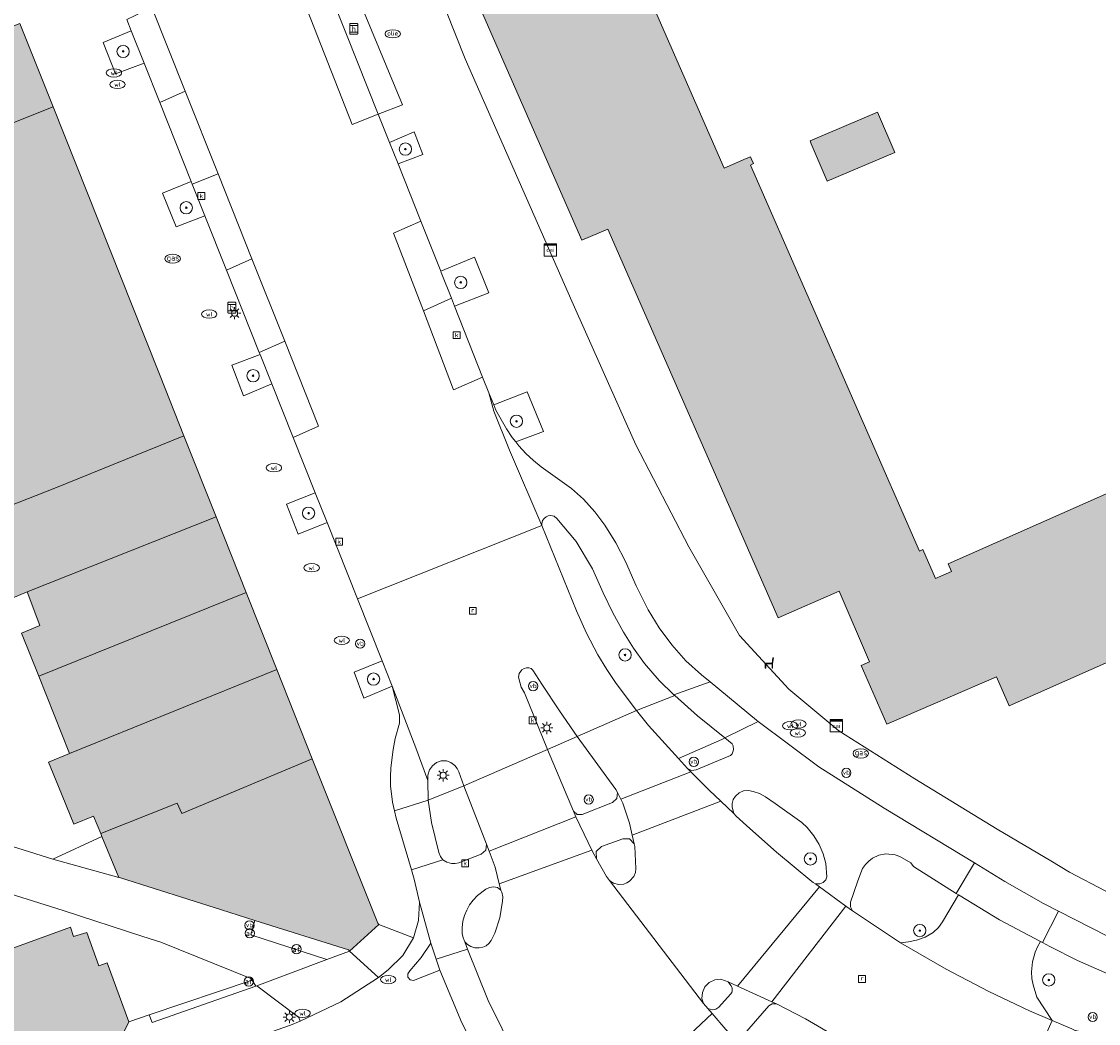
# Model space of a CAD drawing. Header units: metres. Extents: x 196496 to 197479, y 355139 to 356324.
# Tile 82 of 144: x 196858 to 196928, y 355763 to 355828. Entities that reach past the tile are written whole.
import ezdxf
from ezdxf.enums import TextEntityAlignment as Align

# ---------------------------------------------------------------- set-up
doc = ezdxf.new("R2010")
doc.units = ezdxf.units.M
doc.layers.get('0').update_dxf_attribs({"color": 252, "lineweight": 18})
for name, color, linetype, lineweight in [('B-WE-GR-BEPLANTING_CULTUUR_HEESTERS-GV', 252, 'Continuous', 18), ('B-WE-GR-BOOM-S', 252, 'Continuous', 18), ('B-WE-IE-MEUBILAIR_WEGMEUBILAIR-GV', 252, 'Continuous', 18), ('B-WE-IE-MEUBILAIR_WEGMEUBILAIR-S', 252, 'Continuous', 18), ('B-WE-IE-TERREINAFSCHEIDING_KUNSTMATIG_HEKWERK-G', 252, 'IE-TERREINAFSCHEIDING-KUNSTMATIG', 18), ('B-WE-KL-BRANDSTOF_PUT-S', 252, 'Continuous', 18), ('B-WE-KL-DATA-S', 252, 'Continuous', 18), ('B-WE-KL-ET_LS_OV_LICHTMAST-S', 252, 'Continuous', 18), ('B-WE-KL-GAS_PUT-S', 252, 'Continuous', 18), ('B-WE-KL-WATER-S', 252, 'Continuous', 18), ('B-WE-OG-BEBOUWING-GV', 252, 'Continuous', 18), ('B-WE-OG-TERREIN_CULTUURSCHEIDING-GV', 252, 'Continuous', 18), ('B-WE-OG-TERREIN_ERF-GV', 252, 'Continuous', 18), ('B-WE-RI-GWA_KOLK-S', 252, 'Continuous', 18), ('B-WE-RI-GWA_RIOOLPUT-S', 252, 'Continuous', 18), ('B-WE-VH-ONVERHARD-GV', 252, 'Continuous', 18), ('B-WE-VH-VERHARDING_ASFALT-GV', 252, 'Continuous', 18), ('B-WE-VH-VERHARDING_BETONSTRAATSTEEN-GV', 252, 'Continuous', 18), ('B-WE-VH-VERHARDING_HALFVERHARDING-GV', 252, 'Continuous', 18), ('B-WE-VH-VERHARDING_OPEN-GV', 252, 'Continuous', 18), ('B-WE-VH-VERHARDING_STRAATBAKSTEEN-GV', 252, 'Continuous', 18), ('B-WE-VH-VERHARDING_TEGEL-GV', 252, 'Continuous', 18), ('B-WE-VW-AFSLUITPAAL-S', 252, 'Continuous', 18), ('B-WE-VW-HALTEPAAL-S', 252, 'Continuous', 18)]:
    doc.layers.add(name, color=color, linetype=linetype, lineweight=lineweight)
doc.layers.add('X-XX-AL-PRESENTATIE_GEBOUW3-V', color=7, linetype='Continuous', lineweight=18, true_color=0xf0f0f0)
doc.styles.add('NLCS-ISO', font='NLCS-ISO.ttf')
doc.linetypes.add('IE-TERREINAFSCHEIDING-KUNSTMATIG', pattern='A,4,[82,NLCS.SHX,S=0.75,R=90,X=0,Y=0],4,-2', length=10)

# ---------------------------------------------------------------- blocks, each defined once
blk = doc.blocks.new('SKL-DATA_SIGNAAL_CAIKAST-SO')
at = {"color": 0, "linetype": 'ByBlock', "lineweight": 18}
for points in [[(-2, 2), (2, 2), (2, 1.68), (-2, 1.68)], [(-2, 1.52), (2, 1.52), (2, -2), (-2, -2)]]:
    blk.add_lwpolyline(points, close=True, dxfattribs=at)
at = {"color": 0, "linetype": 'ByBlock', "lineweight": 18, "style": 'NLCS-ISO'}
blk.add_text('cai', height=1.5, dxfattribs=at).set_placement((0, 0), align=Align.MIDDLE_CENTER)
blk = doc.blocks.new('SIE-WEG_PAAL_VERKEERSBORD-SO')
at = {"color": 0, "linetype": 'ByBlock', "lineweight": 18}
blk.add_circle((0, 0), 1.5, dxfattribs=at)
at = {"color": 0, "linetype": 'ByBlock', "lineweight": 18, "style": 'NLCS-ISO'}
blk.add_text('vb', height=1.5, dxfattribs=at).set_placement((0, 0.13), align=Align.MIDDLE_CENTER)
blk = doc.blocks.new('SKL-ET_OV_LICHTMAST-SO')
at = {"color": 0, "linetype": 'ByBlock', "lineweight": 18}
for points in [[(-1.25, 0), (-2, 0)], [(-1.41, 1.41), (-0.88, 0.88)], [(0, 2), (0, 1.25)], [(0.88, 0.88), (1.41, 1.41)], [(2, 0), (1.25, 0)], [(-1.41, -1.41), (-0.88, -0.88)], [(0, -1.25), (0, -2)], [(0.88, -0.88), (1.41, -1.41)]]:
    blk.add_lwpolyline(points, dxfattribs=at)
blk.add_circle((0, 0), 1, dxfattribs=at)
blk = doc.blocks.new('SVW-HALTEPAAL-SO')
for p, q in [((-1.29, 1.06), (1.29, 1.06)), ((-1.29, -1.06), (1.29, -1.06))]:
    blk.add_line(p, q)
blk.add_lwpolyline([(-1.09, -1.76), (1.09, -1.76, 0.414214), (1.29, -1.56), (1.29, 1.56, 0.414214), (1.09, 1.76), (-1.09, 1.76, 0.414214), (-1.29, 1.56), (-1.29, -1.56, 0.414214)], format="xyb", close=True)
at = {"lineweight": 18, "style": 'NLCS-ISO'}
blk.add_text('h', height=1.8, dxfattribs=at).set_placement((0.02, 0.01), align=Align.MIDDLE_CENTER)
blk = doc.blocks.new('SVW-AFSLUITPAAL-SO')
at = {"lineweight": 18}
blk.add_circle((0, 0), 1.5, dxfattribs=at)
at = {"lineweight": 18, "style": 'NLCS-ISO'}
blk.add_text('af', height=1.8, dxfattribs=at).set_placement((0, 0), align=Align.MIDDLE_CENTER)
blk = doc.blocks.new('SKL-WATER_WATERLEIDINGPUT-SO')
at = {"color": 0, "linetype": 'ByBlock', "lineweight": 18}
blk.add_ellipse((0, 0), major_axis=(2.5, 0), ratio=0.54, dxfattribs=at)
at = {"color": 0, "linetype": 'ByBlock', "lineweight": 18, "style": 'NLCS-ISO'}
blk.add_text('wl', height=1.5, dxfattribs=at).set_placement((0, 0), align=Align.MIDDLE_CENTER)
blk = doc.blocks.new('SKL-BENZINEPUT_OLIEPUT-SO')
at = {"color": 0, "linetype": 'ByBlock', "lineweight": 18}
blk.add_ellipse((0, 0), major_axis=(2.5, 0), ratio=0.54, dxfattribs=at)
at = {"color": 0, "linetype": 'ByBlock', "lineweight": 18, "style": 'NLCS-ISO'}
blk.add_text('olie', height=1.5, dxfattribs=at).set_placement((0, 0.16), align=Align.MIDDLE_CENTER)
blk = doc.blocks.new('SRI-PUT_INSPECTIEPUT_RIOOLPUT-SO')
at = {"color": 0, "linetype": 'ByBlock', "lineweight": 18}
blk.add_lwpolyline([(-1.12, -1.12), (1.12, -1.12), (1.12, 1.12), (-1.12, 1.12)], close=True, dxfattribs=at)
at = {"color": 0, "linetype": 'ByBlock', "lineweight": 18, "style": 'NLCS-ISO'}
blk.add_text('r', height=1.5, dxfattribs=at).set_placement((0, 0.28), align=Align.MIDDLE_CENTER)
blk = doc.blocks.new('SRI-KOLK-SO')
at = {"color": 0, "linetype": 'ByBlock', "lineweight": 18}
blk.add_lwpolyline([(-1.125, -1.125), (1.125, -1.125), (1.125, 1.125), (-1.125, 1.125)], close=True, dxfattribs=at)
at = {"color": 0, "linetype": 'ByBlock', "lineweight": 18, "style": 'NLCS-ISO'}
blk.add_text('k', height=1.5, dxfattribs=at).set_placement((0, 0), align=Align.MIDDLE_CENTER)
blk = doc.blocks.new('SKL-GAS_PUT-SO')
at = {"color": 0, "linetype": 'ByBlock', "lineweight": 18}
blk.add_ellipse((0, 0), major_axis=(2.5, 0), ratio=0.601255, dxfattribs=at)
at = {"color": 0, "linetype": 'ByBlock', "lineweight": 18, "style": 'NLCS-ISO'}
blk.add_text('gas', height=1.8, dxfattribs=at).set_placement((0.12, 0.3), align=Align.MIDDLE_CENTER)
blk = doc.blocks.new('SIE-WEG_ZITBANK-SO')
at = {"color": 0, "linetype": 'ByBlock', "lineweight": 18}
blk.add_lwpolyline([(-0.91, -1.63), (-0.91, -0.2), (1.09, -0.2), (1.09, -1.63), (1.29, -1.63), (1.29, -0.21), (1.54, 1.78), (1.33, 1.78), (1.11, 0), (-1.11, 0), (-1.11, -1.63)], close=True, dxfattribs=at)
blk = doc.blocks.new('SGR-BOOM_01-SO')
at = {"linetype": 'ByBlock', "lineweight": 18}
h = blk.add_hatch(color=0, dxfattribs=at)
h.dxf.hatch_style = 1
edge = h.paths.add_edge_path()
edge.add_arc((0, 0), 0.25, 0, 360)
at = {"color": 0, "linetype": 'ByBlock', "lineweight": 18}
for radius in [2, 0.25]:
    blk.add_circle((0, 0), radius, dxfattribs=at)

msp = doc.modelspace()

# ---------------------------------------------------------------- hatches: boundary and pattern name
at = {"layer": 'X-XX-AL-PRESENTATIE_GEBOUW3-V'}
for points in [[(196896.051, 355837.149), (196895.756, 355837.822), (196886.123, 355834.019), (196886.253, 355833.69), (196886.354, 355833.491), (196894.868, 355814.039), (196896.55, 355814.769), (196907.624, 355789.503), (196911.591, 355791.246), (196913.548, 355786.64), (196913.009, 355786.414), (196914.673, 355782.594), (196921.813, 355785.667), (196922.637, 355783.792), (196942.026, 355792.38), (196938.07, 355801.355), (196937.977, 355801.566), (196918.657, 355793.023), (196918.878, 355792.516), (196917.85, 355792.062), (196917.029, 355793.941), (196916.807, 355793.843), (196905.822, 355818.93), (196906.021, 355819.019), (196905.872, 355819.361), (196905.823, 355819.473), (196905.545, 355819.35), (196904.126, 355818.722)], [(196858.378, 355828.129), (196844.842, 355822.76), (196847.059, 355817.274), (196851.838, 355819.244), (196860.529, 355822.716)], [(196909.773, 355820.313), (196910.22, 355819.256), (196910.802, 355817.879), (196915.191, 355819.735), (196914.082, 355822.358), (196909.693, 355820.502)], [(196871.123, 355796.058), (196869.026, 355801.335), (196860.636, 355797.931), (196855.372, 355795.879), (196851.456, 355794.31), (196852.573, 355791.438), (196852.601, 355791.449), (196854.448, 355792.168), (196855.359, 355789.805), (196855.381, 355789.747), (196858.847, 355791.2)], [(196859.596, 355785.713), (196873.074, 355791.148), (196871.123, 355796.058), (196858.847, 355791.2), (196859.66, 355789.015), (196858.486, 355788.515)], [(196861.601, 355780.678), (196875.065, 355786.138), (196873.074, 355791.148), (196859.596, 355785.713)], [(196877.366, 355780.349), (196875.065, 355786.138), (196861.601, 355780.678), (196860.22, 355780.13), (196860.871, 355778.539), (196861.883, 355776.089), (196863.162, 355776.615), (196863.62, 355775.495), (196868.58, 355777.457), (196868.883, 355776.779)], [(196873.642, 355769.832), (196879.721, 355767.92), (196879.791, 355767.849), (196881.683, 355769.581), (196881.615, 355769.655), (196877.366, 355780.349), (196868.883, 355776.779), (196868.58, 355777.457), (196863.62, 355775.495), (196863.702, 355775.295), (196864.796, 355772.619), (196864.908, 355772.615), (196871.46, 355770.518)], [(196856.183, 355759.255), (196865.072, 355762.496), (196865.442, 355763.249), (196864.051, 355767.081), (196863.502, 355766.891), (196862.727, 355769.062), (196861.858, 355768.788), (196861.652, 355769.391), (196856.707, 355767.599), (196856.277, 355768.784), (196855.375, 355768.457), (196854.339, 355771.315), (196852.158, 355770.525), (196852.889, 355768.506), (196852.857, 355768.494)]]:
    msp.add_hatch(color=256, dxfattribs=at).paths.add_polyline_path(points)
h = msp.add_hatch(color=256, dxfattribs=at)
h.paths.add_polyline_path([(196866.422, 355807.887), (196860.529, 355822.716), (196851.838, 355819.244), (196847.059, 355817.274), (196845.652, 355816.694), (196835.65, 355812.702), (196831.016, 355810.848), (196831.07, 355810.711), (196835.321, 355800.002), (196846.931, 355804.536), (196849.923, 355796.874), (196854.309, 355798.589), (196855.372, 355795.879), (196860.636, 355797.931), (196869.026, 355801.335), (196867.474, 355805.239)])
h.paths.add_polyline_path([(196857.271, 355806.17), (196854.376, 355805.041), (196852.397, 355810.112), (196855.292, 355811.242)], flags=16)

# ---------------------------------------------------------------- linework, layer by layer
at = {"layer": 'B-WE-GR-BEPLANTING_CULTUUR_HEESTERS-GV', "flags": 128}
for points in [[(196866.436, 355825.557), (196865.6, 355827.656), (196863.771, 355826.903), (196864.586, 355824.854)], [(196870.392, 355815.618), (196869.565, 355817.695), (196869.499, 355817.86), (196867.641, 355817.091), (196868.512, 355814.903)], [(196873.978, 355806.607), (196872.145, 355805.919), (196872.886, 355803.932), (196874.737, 355804.701)], [(196878.319, 355795.703), (196877.554, 355797.624), (196875.682, 355796.882), (196876.44, 355794.944)], [(196900.856, 355784.5), (196899.899, 355785.433), (196898.948, 355786.531), (196898.228, 355787.53), (196897.579, 355788.576), (196896.881, 355789.834), (196896.259, 355791.131), (196895.567, 355792.698), (196894.504, 355794.461), (196893.238, 355795.967), (196893.067, 355796.109), (196892.851, 355796.16), (196892.691, 355796.131), (196892.544, 355796.062), (196892.419, 355795.959), (196892.323, 355795.828), (196892.269, 355795.61), (196892.275, 355795.495), (196894.517, 355789.959), (196895.168, 355788.502), (196895.917, 355787.093), (196896.492, 355786.156), (196897.108, 355785.245), (196898.412, 355783.476), (196900.912, 355784.446)], [(196882.551, 355785.069), (196881.898, 355786.711), (196880.074, 355785.978), (196880.714, 355784.292)], [(196910.04, 355772.218), (196910.32, 355772.223), (196910.543, 355772.308), (196910.712, 355772.477), (196910.788, 355772.682), (196910.708, 355773.53), (196910.538, 355774.163), (196910.288, 355774.769), (196909.934, 355775.344), (196909.507, 355775.867), (196909.162, 355776.198), (196907.42, 355777.435), (196906.809, 355777.868), (196906.42, 355778.082), (196905.999, 355778.22), (196905.691, 355778.281), (196905.377, 355778.264), (196905.088, 355778.131), (196904.851, 355777.917), (196904.702, 355777.699), (196904.632, 355777.444), (196904.641, 355777.199), (196904.735, 355776.797), (196904.891, 355776.615), (196905.787, 355775.813), (196907.513, 355774.269), (196909.806, 355772.361), (196909.888, 355772.302)], [(196915.576, 355768.392), (196916.095, 355768.439), (196916.603, 355768.554), (196917.173, 355768.756), (196917.699, 355769.054), (196918.034, 355769.369), (196918.301, 355769.744), (196919.341, 355771.499), (196919.186, 355771.598), (196916.407, 355773.333), (196916.238, 355773.574), (196915.523, 355773.999), (196915.228, 355774.095), (196914.613, 355774.158), (196914.159, 355774.085), (196913.744, 355773.887), (196913.501, 355773.695), (196913.286, 355773.471), (196913.109, 355773.215), (196912.982, 355772.931), (196912.779, 355772.338), (196912.329, 355771.027), (196912.31, 355770.724), (196912.45, 355770.455)]]:
    msp.add_lwpolyline(points, close=True, dxfattribs=at)
msp.add_lwpolyline([(196930.069, 355765.905), (196927.057, 355767.242), (196925.27, 355768.149), (196924.792, 355768.397), (196924.655, 355768.467), (196924.46, 355768.132), (196924.305, 355767.767), (196924.136, 355767.139), (196924.075, 355766.492), (196924.103, 355766.072), (196924.176, 355765.657), (196924.422, 355764.853), (196925.42, 355763.335), (196926.693, 355762.79), (196926.911, 355762.686), (196927.671, 355762.523), (196928.131, 355762.477), (196928.594, 355762.491)], dxfattribs=at)
at = {"layer": 'B-WE-IE-MEUBILAIR_WEGMEUBILAIR-GV', "flags": 128}
for points in [[(196865.6, 355827.656), (196863.771, 355826.903), (196864.586, 355824.854), (196866.436, 355825.557)], [(196882.381, 355820.399), (196882.935, 355819.006), (196884.543, 355819.609), (196883.982, 355821.081)], [(196869.565, 355817.695), (196869.499, 355817.86), (196867.641, 355817.091), (196868.512, 355814.903), (196870.392, 355815.618)], [(196885.705, 355812.039), (196885.74, 355811.951), (196886.404, 355810.271), (196886.606, 355809.761), (196888.835, 355810.621), (196887.891, 355812.935)], [(196874.737, 355804.701), (196873.978, 355806.607), (196872.145, 355805.919), (196872.886, 355803.932)], [(196889.151, 355803.341), (196889.293, 355802.989), (196889.971, 355801.796), (196890.352, 355801.224), (196890.575, 355800.943), (196892.382, 355801.623), (196891.329, 355804.192)], [(196877.554, 355797.624), (196875.682, 355796.882), (196876.44, 355794.944), (196878.319, 355795.703)], [(196881.898, 355786.711), (196880.074, 355785.978), (196880.714, 355784.292), (196882.551, 355785.069)]]:
    msp.add_lwpolyline(points, close=True, dxfattribs=at)
at = {"layer": 'B-WE-IE-TERREINAFSCHEIDING_KUNSTMATIG_HEKWERK-G', "ltscale": 0.2, "flags": 128}
msp.add_lwpolyline([(196925.325, 355773.704), (196926.549, 355772.975), (196928.865, 355771.759), (196933.424, 355769.677), (196936.576, 355768.499)], dxfattribs=at)
at = {"layer": 'B-WE-OG-BEBOUWING-GV', "flags": 128}
for points in [[(196937.977, 355801.566), (196918.657, 355793.023), (196918.878, 355792.516), (196917.85, 355792.062), (196917.029, 355793.941), (196916.807, 355793.843), (196905.822, 355818.93), (196906.021, 355819.019), (196905.872, 355819.361), (196905.823, 355819.473), (196905.545, 355819.35), (196904.126, 355818.722), (196896.051, 355837.149)], [(196886.354, 355833.491), (196894.868, 355814.039), (196896.55, 355814.769), (196907.624, 355789.503), (196911.591, 355791.246), (196913.548, 355786.64), (196913.009, 355786.414), (196914.673, 355782.594), (196921.813, 355785.667), (196922.637, 355783.792), (196942.026, 355792.38)]]:
    msp.add_lwpolyline(points, dxfattribs=at)
for points in [[(196858.378, 355828.129), (196844.842, 355822.76), (196847.059, 355817.274), (196851.838, 355819.244), (196860.529, 355822.716)], [(196866.422, 355807.887), (196860.529, 355822.716), (196851.838, 355819.244), (196847.059, 355817.274), (196845.652, 355816.694), (196835.65, 355812.702), (196831.016, 355810.848), (196831.07, 355810.711), (196835.321, 355800.002), (196846.931, 355804.536), (196849.923, 355796.874), (196854.309, 355798.589), (196855.372, 355795.879), (196860.636, 355797.931), (196869.026, 355801.335), (196867.474, 355805.239)], [(196909.773, 355820.313), (196910.22, 355819.256), (196910.802, 355817.879), (196915.191, 355819.735), (196914.082, 355822.358), (196909.693, 355820.502)], [(196871.123, 355796.058), (196869.026, 355801.335), (196860.636, 355797.931), (196855.372, 355795.879), (196851.456, 355794.31), (196852.573, 355791.438), (196852.601, 355791.449), (196854.448, 355792.168), (196855.359, 355789.805), (196855.381, 355789.747), (196858.847, 355791.2)], [(196859.596, 355785.713), (196873.074, 355791.148), (196871.123, 355796.058), (196858.847, 355791.2), (196859.66, 355789.015), (196858.486, 355788.515)], [(196861.601, 355780.678), (196875.065, 355786.138), (196873.074, 355791.148), (196859.596, 355785.713)], [(196877.366, 355780.349), (196875.065, 355786.138), (196861.601, 355780.678), (196860.22, 355780.13), (196860.871, 355778.539), (196861.883, 355776.089), (196863.162, 355776.615), (196863.62, 355775.495), (196868.58, 355777.457), (196868.883, 355776.779)], [(196873.642, 355769.832), (196879.721, 355767.92), (196879.791, 355767.849), (196881.683, 355769.581), (196881.615, 355769.655), (196877.366, 355780.349), (196868.883, 355776.779), (196868.58, 355777.457), (196863.62, 355775.495), (196863.702, 355775.295), (196864.796, 355772.619), (196864.908, 355772.615), (196871.46, 355770.518)], [(196856.183, 355759.255), (196865.072, 355762.496), (196865.442, 355763.249), (196864.051, 355767.081), (196863.502, 355766.891), (196862.727, 355769.062), (196861.858, 355768.788), (196861.652, 355769.391), (196856.707, 355767.599), (196856.277, 355768.784), (196855.375, 355768.457), (196854.339, 355771.315), (196852.158, 355770.525), (196852.889, 355768.506), (196852.857, 355768.494)]]:
    msp.add_lwpolyline(points, close=True, dxfattribs=at)
at = {"layer": 'B-WE-OG-TERREIN_CULTUURSCHEIDING-GV', "flags": 128}
msp.add_lwpolyline([(196911.587, 355762.173), (196909.402, 355763.453), (196907.515, 355764.409), (196907.243, 355764.428), (196907.009, 355764.287), (196905.289, 355762.297)], dxfattribs=at)
at = {"layer": 'B-WE-OG-TERREIN_ERF-GV', "flags": 128}
for points in [[(196896.051, 355837.149), (196904.126, 355818.722), (196905.545, 355819.35), (196905.823, 355819.473), (196905.872, 355819.361), (196906.021, 355819.019), (196905.822, 355818.93), (196916.807, 355793.843), (196917.029, 355793.941), (196917.85, 355792.062), (196918.878, 355792.516), (196918.657, 355793.023), (196937.977, 355801.566)], [(196942.026, 355792.38), (196922.637, 355783.792), (196921.813, 355785.667), (196914.673, 355782.594), (196913.009, 355786.414), (196913.548, 355786.64), (196911.591, 355791.246), (196907.624, 355789.503), (196896.55, 355814.769), (196894.868, 355814.039), (196886.354, 355833.491)], [(196886.027, 355829.004), (196887.301, 355825.835), (196894.213, 355810.088), (196898.378, 355800.742), (196901.815, 355794.121), (196905.103, 355788.352), (196908.321, 355784.865), (196911.564, 355782.152), (196916.497, 355779.039), (196921.852, 355775.771), (196925.325, 355773.704), (196926.549, 355772.975), (196928.865, 355771.759)], [(196851.75, 355776.574), (196860.52, 355773.822), (196863.702, 355775.295), (196863.62, 355775.495), (196863.162, 355776.615), (196861.883, 355776.089), (196860.871, 355778.539), (196860.22, 355780.13), (196861.601, 355780.678), (196859.596, 355785.713), (196858.486, 355788.515), (196859.66, 355789.015), (196858.847, 355791.2), (196855.381, 355789.747)], [(196856.707, 355767.599), (196861.652, 355769.391), (196861.858, 355768.788), (196862.727, 355769.062), (196863.502, 355766.891), (196864.051, 355767.081), (196865.442, 355763.249), (196866.775, 355763.708), (196873.45, 355765.963), (196873.38, 355766.074), (196867.537, 355768.422), (196866.364, 355768.788), (196861.188, 355770.475), (196854.145, 355772.685)]]:
    msp.add_lwpolyline(points, dxfattribs=at)
msp.add_lwpolyline([(196910.22, 355819.256), (196909.773, 355820.313), (196909.693, 355820.502), (196914.082, 355822.358), (196915.191, 355819.735), (196910.802, 355817.879)], close=True, dxfattribs=at)
at = {"layer": 'B-WE-VH-ONVERHARD-GV', "flags": 128}
for points in [[(196882.381, 355820.399), (196882.935, 355819.006), (196884.543, 355819.609), (196883.982, 355821.081)], [(196886.606, 355809.761), (196888.835, 355810.621), (196887.891, 355812.935), (196885.705, 355812.039), (196885.74, 355811.951), (196886.404, 355810.271)], [(196889.151, 355803.341), (196889.293, 355802.989), (196889.971, 355801.796), (196890.352, 355801.224), (196890.575, 355800.943), (196892.382, 355801.623), (196891.329, 355804.192)]]:
    msp.add_lwpolyline(points, close=True, dxfattribs=at)
at = {"layer": 'B-WE-VH-VERHARDING_ASFALT-GV', "flags": 128}
for points in [[(196877.427, 355832.861), (196876.19, 355835.972), (196875.493, 355837.726), (196873.87, 355837.104), (196879.958, 355821.556), (196881.651, 355822.236), (196879.596, 355827.405)], [(196865.6, 355827.656), (196866.436, 355825.557), (196867.456, 355822.995), (196869.107, 355823.722), (196866.939, 355829.17), (196865.311, 355828.383)], [(196869.499, 355817.86), (196869.565, 355817.695), (196871.24, 355818.362), (196869.107, 355823.722), (196867.456, 355822.995)], [(196871.24, 355818.362), (196869.565, 355817.695), (196870.392, 355815.618), (196871.796, 355812.091), (196873.444, 355812.824)], [(196885.705, 355812.039), (196884.412, 355815.292), (196882.63, 355814.503), (196884.579, 355809.463), (196886.404, 355810.271), (196885.74, 355811.951)], [(196873.92, 355806.752), (196875.57, 355807.483), (196873.444, 355812.824), (196871.796, 355812.091)], [(196886.404, 355810.271), (196884.579, 355809.463), (196886.545, 355804.317), (196888.429, 355805.152), (196886.606, 355809.761)], [(196875.57, 355807.483), (196873.92, 355806.752), (196873.978, 355806.607), (196874.737, 355804.701), (196876.118, 355801.232), (196877.767, 355801.963)], [(196881.898, 355786.711), (196882.551, 355785.069), (196884.095, 355781.048), (196884.866, 355778.924), (196884.872, 355779.279), (196884.982, 355779.621), (196885.166, 355779.894), (196885.425, 355780.098), (196885.744, 355780.204), (196886.08, 355780.2), (196886.372, 355780.093), (196886.621, 355779.906), (196886.774, 355779.718), (196886.878, 355779.499), (196887.202, 355778.576), (196892.648, 355780.943), (196891.142, 355784.619), (196890.926, 355785.008), (196890.763, 355785.657), (196890.796, 355785.879), (196890.983, 355786.131), (196891.116, 355786.217), (196891.269, 355786.258), (196891.424, 355786.251), (196891.57, 355786.201), (196891.696, 355786.112), (196892.264, 355785.194), (196893.411, 355783.464), (196894.577, 355781.789), (196898.412, 355783.476), (196897.108, 355785.245), (196896.492, 355786.156), (196895.917, 355787.093), (196895.168, 355788.502), (196894.517, 355789.959), (196892.275, 355795.495), (196880.299, 355790.728)], [(196894.577, 355781.789), (196897.085, 355778.337), (196897.179, 355778.147), (196897.397, 355777.714), (196901.953, 355779.491), (196901.724, 355779.721), (196901.154, 355780.351), (196899.196, 355782.512), (196898.412, 355783.476)], [(196894.49, 355776.572), (196894.32, 355776.937), (196892.648, 355780.943), (196887.202, 355778.576), (196888.689, 355774.795), (196888.851, 355774.35)], [(196903.904, 355777.58), (196903.135, 355778.304), (196901.953, 355779.491), (196897.397, 355777.714), (196897.527, 355777.455), (196897.966, 355776.152), (196898.142, 355775.382)], [(196904.735, 355776.797), (196903.904, 355777.58), (196898.142, 355775.382), (196898.271, 355774.82), (196898.309, 355774.653), (196898.368, 355773.213), (196898.347, 355772.945), (196898.247, 355772.696), (196897.968, 355772.389), (196897.793, 355772.276), (196897.6, 355772.199), (196897.258, 355772.171), (196896.926, 355772.261), (196896.66, 355772.437), (196902.774, 355764.445), (196902.675, 355764.762), (196902.704, 355765.157), (196902.868, 355765.517), (196903.144, 355765.807), (196903.504, 355765.983), (196903.898, 355766.013), (196904.375, 355765.848), (196904.976, 355765.573), (196910.307, 355772.023), (196910.04, 355772.218), (196909.888, 355772.302), (196909.806, 355772.361), (196907.513, 355774.269), (196905.787, 355775.813), (196904.891, 355776.615)], [(196895.518, 355774.415), (196895.273, 355774.895), (196894.49, 355776.572), (196888.851, 355774.35), (196889.231, 355773.31), (196889.506, 355772.216)], [(196907.211, 355764.548), (196912.02, 355770.77), (196910.307, 355772.023), (196904.976, 355765.573)], [(196912.02, 355770.77), (196907.211, 355764.548), (196907.515, 355764.409), (196909.402, 355763.453), (196911.587, 355762.173), (196912.881, 355761.496), (196915.473, 355760.209), (196918.118, 355759.033), (196920.802, 355757.95), (196922.717, 355757.24), (196925.42, 355763.335), (196923.939, 355763.96), (196921.303, 355765.216), (196918.526, 355766.671), (196915.576, 355768.392), (196912.45, 355770.455)], [(196900.053, 355757.225), (196904.969, 355761.987), (196904.233, 355762.743), (196903.34, 355763.781), (196898.281, 355759.037)]]:
    msp.add_lwpolyline(points, close=True, dxfattribs=at)
for points in [[(196866.939, 355829.17), (196869.107, 355823.722), (196871.24, 355818.362), (196873.444, 355812.824), (196875.57, 355807.483), (196877.767, 355801.963), (196876.118, 355801.232), (196877.554, 355797.624), (196878.319, 355795.703), (196880.299, 355790.728), (196892.275, 355795.495), (196890.171, 355800.402), (196889.158, 355802.926), (196888.834, 355804.127), (196888.429, 355805.152), (196886.545, 355804.317), (196884.579, 355809.463), (196882.63, 355814.503), (196884.412, 355815.292), (196883.719, 355817.034), (196882.935, 355819.006), (196882.381, 355820.399), (196881.651, 355822.236), (196879.958, 355821.556), (196873.87, 355837.104)], [(196898.281, 355759.037), (196903.34, 355763.781), (196903.052, 355764.115), (196902.774, 355764.445), (196896.66, 355772.437), (196896.462, 355772.687), (196895.814, 355773.837), (196895.518, 355774.415), (196889.506, 355772.216), (196889.611, 355771.799), (196889.667, 355771.666), (196889.73, 355771.379), (196889.719, 355771.086), (196889.54, 355770.017), (196889.221, 355769.021), (196888.977, 355768.534), (196888.837, 355768.344), (196888.658, 355768.19), (196888.434, 355768.099), (196888.194, 355768.063), (196887.921, 355768.067), (196887.657, 355768.136), (196887.437, 355768.274), (196887.262, 355768.457), (196887.454, 355767.974), (196888.778, 355764.633), (196890.597, 355760.944)], [(196928.77, 355761.845), (196927.414, 355762.384), (196926.911, 355762.686), (196926.693, 355762.79), (196925.42, 355763.335), (196922.717, 355757.24), (196923.515, 355756.944), (196925.256, 355756.363), (196927.018, 355755.847), (196930.572, 355754.932)]]:
    msp.add_lwpolyline(points, dxfattribs=at)
at = {"layer": 'B-WE-VH-VERHARDING_BETONSTRAATSTEEN-GV', "flags": 128}
for points in [[(196900.856, 355784.5), (196900.912, 355784.446), (196902.393, 355783.139), (196904.163, 355781.7), (196906.324, 355782.773), (196906.218, 355782.852), (196903.205, 355785.334)], [(196901.724, 355779.721), (196901.991, 355779.59), (196902.287, 355779.622), (196904.528, 355780.557), (196904.634, 355780.672), (196904.717, 355780.92), (196904.701, 355781.181), (196904.635, 355781.317), (196904.163, 355781.7), (196903.969, 355781.604), (196901.154, 355780.351)], [(196884.883, 355777.646), (196882.705, 355776.957), (196882.818, 355776.481), (196883.807, 355773.137), (196885.853, 355773.784), (196885.685, 355773.994), (196885.586, 355774.244), (196885.107, 355776.206)], [(196924.792, 355768.397), (196925.833, 355770.436), (196924.852, 355770.934), (196922.354, 355772.37), (196920.366, 355773.578), (196919.186, 355771.598), (196919.341, 355771.499), (196919.433, 355771.44), (196922.003, 355769.881), (196924.655, 355768.467)], [(196919.433, 355771.44), (196919.341, 355771.499), (196918.301, 355769.744), (196918.034, 355769.369), (196917.699, 355769.054), (196917.173, 355768.756), (196916.603, 355768.554), (196916.095, 355768.439), (196915.576, 355768.392), (196918.526, 355766.671), (196921.303, 355765.216), (196923.939, 355763.96), (196925.42, 355763.335), (196924.422, 355764.853), (196924.176, 355765.657), (196924.103, 355766.072), (196924.075, 355766.492), (196924.136, 355767.139), (196924.305, 355767.767), (196924.46, 355768.132), (196924.655, 355768.467), (196922.003, 355769.881)], [(196879.791, 355767.849), (196879.721, 355767.92), (196873.642, 355769.832), (196873.365, 355768.899), (196878.311, 355767.297)], [(196885.657, 355766.616), (196885.408, 355767.327), (196885.069, 355768.366), (196884.428, 355767.425), (196883.697, 355766.552), (196883.567, 355766.373), (196883.576, 355766.151), (196883.719, 355765.983), (196883.936, 355765.938)], [(196888.765, 355759.867), (196890.597, 355760.944), (196888.778, 355764.633), (196887.454, 355767.974), (196885.408, 355767.327), (196885.657, 355766.616), (196887.066, 355763.175), (196888.047, 355761.265)], [(196879.791, 355767.849), (196878.311, 355767.297), (196873.753, 355765.595), (196876.48, 355763.533), (196876.583, 355763.285), (196879.216, 355764.543), (196881.661, 355766.136)], [(196902.774, 355764.445), (196903.052, 355764.115), (196903.349, 355764.033), (196903.578, 355764.071), (196903.777, 355764.191), (196904.534, 355765.038), (196904.609, 355765.146), (196904.645, 355765.273), (196904.626, 355765.447), (196904.557, 355765.608), (196904.375, 355765.848), (196903.898, 355766.013), (196903.504, 355765.983), (196903.144, 355765.807), (196902.868, 355765.517), (196902.704, 355765.157), (196902.675, 355764.762)]]:
    msp.add_lwpolyline(points, close=True, dxfattribs=at)
msp.add_lwpolyline([(196888.047, 355761.265), (196887.066, 355763.175), (196885.657, 355766.616), (196883.936, 355765.938), (196883.719, 355765.983), (196883.576, 355766.151), (196883.567, 355766.373), (196883.697, 355766.552), (196884.428, 355767.425), (196885.069, 355768.366), (196884.328, 355771.03), (196884.265, 355769.846), (196884.264, 355769.838), (196883.928, 355768.704), (196883.244, 355767.554), (196882.285, 355766.622), (196881.661, 355766.136), (196879.216, 355764.543), (196876.583, 355763.285), (196875.943, 355763.041)], dxfattribs=at)
at = {"layer": 'B-WE-VH-VERHARDING_HALFVERHARDING-GV', "flags": 128}
msp.add_lwpolyline([(196854.145, 355772.685), (196861.188, 355770.475), (196866.364, 355768.788), (196867.537, 355768.422), (196873.38, 355766.074), (196873.45, 355765.963), (196873.696, 355765.575), (196873.753, 355765.595), (196878.311, 355767.297), (196873.365, 355768.899), (196873.642, 355769.832), (196871.46, 355770.518), (196864.908, 355772.615), (196864.796, 355772.619), (196860.52, 355773.822), (196851.75, 355776.574)], dxfattribs=at)
at = {"layer": 'B-WE-VH-VERHARDING_OPEN-GV', "flags": 128}
for points in [[(196863.702, 355775.295), (196860.52, 355773.822), (196864.796, 355772.619)], [(196873.696, 355765.575), (196873.45, 355765.963), (196866.775, 355763.708), (196866.966, 355763.194)]]:
    msp.add_lwpolyline(points, close=True, dxfattribs=at)
at = {"layer": 'B-WE-VH-VERHARDING_STRAATBAKSTEEN-GV', "flags": 128}
for points in [[(196876.19, 355835.972), (196877.427, 355832.861), (196879.596, 355827.405), (196881.651, 355822.236), (196883.216, 355822.851), (196877.549, 355836.534)], [(196892.648, 355780.943), (196894.577, 355781.789), (196893.411, 355783.464), (196892.264, 355785.194), (196891.696, 355786.112), (196891.57, 355786.201), (196891.424, 355786.251), (196891.269, 355786.258), (196891.116, 355786.217), (196890.983, 355786.131), (196890.796, 355785.879), (196890.763, 355785.657), (196890.926, 355785.008), (196891.142, 355784.619)], [(196901.154, 355780.351), (196903.969, 355781.604), (196904.163, 355781.7), (196902.393, 355783.139), (196900.912, 355784.446), (196898.412, 355783.476), (196899.196, 355782.512)], [(196894.577, 355781.789), (196892.648, 355780.943), (196894.32, 355776.937), (196894.562, 355776.724), (196894.884, 355776.727), (196896.852, 355777.501), (196897.138, 355777.762), (196897.179, 355778.147), (196897.085, 355778.337)], [(196884.866, 355778.924), (196884.883, 355777.646), (196887.202, 355778.576), (196886.878, 355779.499), (196886.774, 355779.718), (196886.621, 355779.906), (196886.372, 355780.093), (196886.08, 355780.2), (196885.744, 355780.204), (196885.425, 355780.098), (196885.166, 355779.894), (196884.982, 355779.621), (196884.872, 355779.279)], [(196884.883, 355777.646), (196885.107, 355776.206), (196885.586, 355774.244), (196885.685, 355773.994), (196885.853, 355773.784), (196886.107, 355773.618), (196886.398, 355773.531), (196886.645, 355773.528), (196886.884, 355773.589), (196888.331, 355774.145), (196888.64, 355774.399), (196888.689, 355774.795), (196887.202, 355778.576)], [(196897.179, 355778.147), (196897.138, 355777.762), (196896.852, 355777.501), (196894.884, 355776.727), (196894.562, 355776.724), (196894.32, 355776.937), (196894.49, 355776.572), (196895.273, 355774.895), (196895.518, 355774.415), (196895.814, 355773.837), (196895.808, 355774.317), (196896.155, 355774.648), (196897.528, 355775.148), (196897.965, 355775.133), (196898.271, 355774.82), (196898.142, 355775.382), (196897.966, 355776.152), (196897.527, 355777.455), (196897.397, 355777.714)], [(196898.271, 355774.82), (196897.965, 355775.133), (196897.528, 355775.148), (196896.155, 355774.648), (196895.808, 355774.317), (196895.814, 355773.837), (196896.462, 355772.687), (196896.66, 355772.437), (196896.926, 355772.261), (196897.258, 355772.171), (196897.6, 355772.199), (196897.793, 355772.276), (196897.968, 355772.389), (196898.247, 355772.696), (196898.347, 355772.945), (196898.368, 355773.213), (196898.309, 355774.653)], [(196889.611, 355771.799), (196889.391, 355771.982), (196889.127, 355772.027), (196888.863, 355771.981), (196888.627, 355771.874), (196888.098, 355771.463), (196887.814, 355771.165), (196887.582, 355770.85), (196887.392, 355770.508), (196887.248, 355770.152), (196887.15, 355769.781), (196887.093, 355769.382), (196887.098, 355768.979), (196887.158, 355768.711), (196887.262, 355768.457), (196887.437, 355768.274), (196887.657, 355768.136), (196887.921, 355768.067), (196888.194, 355768.063), (196888.434, 355768.099), (196888.658, 355768.19), (196888.837, 355768.344), (196888.977, 355768.534), (196889.221, 355769.021), (196889.54, 355770.017), (196889.719, 355771.086), (196889.73, 355771.379), (196889.667, 355771.666)]]:
    msp.add_lwpolyline(points, close=True, dxfattribs=at)
at = {"layer": 'B-WE-VH-VERHARDING_TEGEL-GV', "flags": 128}
for points in [[(196877.549, 355836.534), (196883.216, 355822.851), (196881.651, 355822.236), (196882.381, 355820.399), (196883.982, 355821.081), (196884.543, 355819.609), (196882.935, 355819.006), (196883.719, 355817.034), (196884.412, 355815.292), (196885.705, 355812.039), (196887.891, 355812.935), (196888.835, 355810.621), (196886.606, 355809.761), (196888.429, 355805.152), (196888.834, 355804.127), (196889.151, 355803.341), (196891.329, 355804.192), (196892.382, 355801.623), (196890.575, 355800.943), (196890.778, 355800.686), (196891.233, 355800.193), (196891.721, 355799.733), (196892.239, 355799.308), (196894.197, 355797.916), (196894.983, 355797.207), (196895.708, 355796.402), (196896.356, 355795.534), (196897.082, 355794.383), (196897.703, 355793.172), (196898.4, 355791.577), (196899.177, 355790.019), (196899.886, 355788.845), (196900.708, 355787.739), (196901.633, 355786.718), (196902.647, 355785.794), (196903.205, 355785.334), (196906.218, 355782.852), (196906.324, 355782.773), (196910.27, 355779.822), (196914.506, 355777.139), (196920.366, 355773.578), (196922.354, 355772.37), (196924.852, 355770.934), (196925.833, 355770.436), (196929.013, 355768.823)], [(196928.865, 355771.759), (196926.549, 355772.975), (196925.325, 355773.704), (196921.852, 355775.771), (196916.497, 355779.039), (196911.564, 355782.152), (196908.321, 355784.865), (196905.103, 355788.352), (196901.815, 355794.121), (196898.378, 355800.742), (196894.213, 355810.088), (196887.301, 355825.835), (196886.027, 355829.004)], [(196858.378, 355828.129), (196860.529, 355822.716), (196866.422, 355807.887), (196867.474, 355805.239), (196869.026, 355801.335), (196871.123, 355796.058), (196873.074, 355791.148), (196875.065, 355786.138), (196877.366, 355780.349), (196881.615, 355769.655), (196881.683, 355769.581), (196883.928, 355768.704), (196884.264, 355769.838), (196884.265, 355769.846), (196884.328, 355771.03), (196883.987, 355772.529), (196883.807, 355773.137), (196882.818, 355776.481), (196882.705, 355776.957), (196882.572, 355777.521), (196882.45, 355778.582), (196882.44, 355779.173), (196882.471, 355779.764), (196882.61, 355780.939), (196882.749, 355781.659), (196883.025, 355782.656), (196883.036, 355783.204), (196882.551, 355785.069), (196880.714, 355784.292), (196880.074, 355785.978), (196881.898, 355786.711), (196880.299, 355790.728), (196878.319, 355795.703), (196876.44, 355794.944), (196875.682, 355796.882), (196877.554, 355797.624), (196876.118, 355801.232), (196874.737, 355804.701), (196872.886, 355803.932), (196872.145, 355805.919), (196873.978, 355806.607), (196873.92, 355806.752), (196871.796, 355812.091), (196870.392, 355815.618), (196868.512, 355814.903), (196867.641, 355817.091), (196869.499, 355817.86), (196867.456, 355822.995), (196866.436, 355825.557), (196864.586, 355824.854), (196863.771, 355826.903), (196865.6, 355827.656), (196865.311, 355828.383)], [(196929.013, 355768.823), (196925.833, 355770.436), (196924.792, 355768.397), (196925.27, 355768.149), (196927.057, 355767.242), (196930.069, 355765.905)], [(196857.222, 355756.237), (196862.875, 355758.292), (196868.44, 355760.315), (196872.106, 355761.647), (196875.076, 355762.726), (196875.943, 355763.041), (196876.583, 355763.285), (196876.48, 355763.533), (196873.753, 355765.595), (196873.696, 355765.575), (196866.966, 355763.194), (196866.775, 355763.708), (196865.442, 355763.249), (196865.072, 355762.496), (196856.183, 355759.255)]]:
    msp.add_lwpolyline(points, dxfattribs=at)
for points in [[(196890.575, 355800.943), (196890.352, 355801.224), (196889.971, 355801.796), (196889.293, 355802.989), (196889.151, 355803.341), (196888.834, 355804.127), (196889.158, 355802.926), (196890.171, 355800.402), (196892.275, 355795.495), (196892.269, 355795.61), (196892.323, 355795.828), (196892.419, 355795.959), (196892.544, 355796.062), (196892.691, 355796.131), (196892.851, 355796.16), (196893.067, 355796.109), (196893.238, 355795.967), (196894.504, 355794.461), (196895.567, 355792.698), (196896.259, 355791.131), (196896.881, 355789.834), (196897.579, 355788.576), (196898.228, 355787.53), (196898.948, 355786.531), (196899.899, 355785.433), (196900.856, 355784.5), (196903.205, 355785.334), (196902.647, 355785.794), (196901.633, 355786.718), (196900.708, 355787.739), (196899.886, 355788.845), (196899.177, 355790.019), (196898.4, 355791.577), (196897.703, 355793.172), (196897.082, 355794.383), (196896.356, 355795.534), (196895.708, 355796.402), (196894.983, 355797.207), (196894.197, 355797.916), (196892.239, 355799.308), (196891.721, 355799.733), (196891.233, 355800.193), (196890.778, 355800.686)], [(196884.866, 355778.924), (196884.095, 355781.048), (196882.551, 355785.069), (196883.036, 355783.204), (196883.025, 355782.656), (196882.749, 355781.659), (196882.61, 355780.939), (196882.471, 355779.764), (196882.44, 355779.173), (196882.45, 355778.582), (196882.572, 355777.521), (196882.705, 355776.957), (196884.883, 355777.646)], [(196904.163, 355781.7), (196904.635, 355781.317), (196904.701, 355781.181), (196904.717, 355780.92), (196904.634, 355780.672), (196904.528, 355780.557), (196902.287, 355779.622), (196901.991, 355779.59), (196901.724, 355779.721), (196901.953, 355779.491), (196903.135, 355778.304), (196903.904, 355777.58), (196904.735, 355776.797), (196904.641, 355777.199), (196904.632, 355777.444), (196904.702, 355777.699), (196904.851, 355777.917), (196905.088, 355778.131), (196905.377, 355778.264), (196905.691, 355778.281), (196905.999, 355778.22), (196906.42, 355778.082), (196906.809, 355777.868), (196907.42, 355777.435), (196909.162, 355776.198), (196909.507, 355775.867), (196909.934, 355775.344), (196910.288, 355774.769), (196910.538, 355774.163), (196910.708, 355773.53), (196910.788, 355772.682), (196910.712, 355772.477), (196910.543, 355772.308), (196910.32, 355772.223), (196910.04, 355772.218), (196910.307, 355772.023), (196912.02, 355770.77), (196912.45, 355770.455), (196912.31, 355770.724), (196912.329, 355771.027), (196912.779, 355772.338), (196912.982, 355772.931), (196913.109, 355773.215), (196913.286, 355773.471), (196913.501, 355773.695), (196913.744, 355773.887), (196914.159, 355774.085), (196914.613, 355774.158), (196915.228, 355774.095), (196915.523, 355773.999), (196916.238, 355773.574), (196916.407, 355773.333), (196919.186, 355771.598), (196920.366, 355773.578), (196914.506, 355777.139), (196910.27, 355779.822), (196906.324, 355782.773)], [(196889.611, 355771.799), (196889.506, 355772.216), (196889.231, 355773.31), (196888.851, 355774.35), (196888.689, 355774.795), (196888.64, 355774.399), (196888.331, 355774.145), (196886.884, 355773.589), (196886.645, 355773.528), (196886.398, 355773.531), (196886.107, 355773.618), (196885.853, 355773.784), (196883.807, 355773.137), (196883.987, 355772.529), (196884.328, 355771.03), (196885.069, 355768.366), (196885.408, 355767.327), (196887.454, 355767.974), (196887.262, 355768.457), (196887.158, 355768.711), (196887.098, 355768.979), (196887.093, 355769.382), (196887.15, 355769.781), (196887.248, 355770.152), (196887.392, 355770.508), (196887.582, 355770.85), (196887.814, 355771.165), (196888.098, 355771.463), (196888.627, 355771.874), (196888.863, 355771.981), (196889.127, 355772.027), (196889.391, 355771.982)], [(196879.791, 355767.849), (196881.661, 355766.136), (196882.285, 355766.622), (196883.244, 355767.554), (196883.928, 355768.704), (196881.683, 355769.581)], [(196903.052, 355764.115), (196903.34, 355763.781), (196904.233, 355762.743), (196904.969, 355761.987), (196905.299, 355761.649), (196905.169, 355761.971), (196905.289, 355762.297), (196907.009, 355764.287), (196907.243, 355764.428), (196907.515, 355764.409), (196907.211, 355764.548), (196904.976, 355765.573), (196904.375, 355765.848), (196904.557, 355765.608), (196904.626, 355765.447), (196904.645, 355765.273), (196904.609, 355765.146), (196904.534, 355765.038), (196903.777, 355764.191), (196903.578, 355764.071), (196903.349, 355764.033)]]:
    msp.add_lwpolyline(points, close=True, dxfattribs=at)

# ---------------------------------------------------------------- block references
at = {"layer": 'B-WE-GR-BOOM-S', "xscale": 0.2, "yscale": 0.2, "zscale": 0.2}
for p in [(196865.079, 355826.314), (196883.408, 355819.964), (196869.179, 355816.157), (196887.002, 355811.302), (196873.514, 355805.24), (196890.626, 355802.278), (196877.124, 355796.303), (196897.676, 355787.091), (196881.345, 355785.522), (196909.715, 355773.832), (196916.823, 355769.18), (196925.2, 355765.97)]:
    msp.add_blockref('SGR-BOOM_01-SO', p, dxfattribs=at)
at = {"layer": 'B-WE-IE-MEUBILAIR_WEGMEUBILAIR-S', "xscale": 0.2, "yscale": 0.2, "zscale": 0.2}
for name, p in [('SIE-WEG_PAAL_VERKEERSBORD-SO', (196880.475, 355787.824)), ('SIE-WEG_ZITBANK-SO', (196907.007, 355786.556)), ('SIE-WEG_PAAL_VERKEERSBORD-SO', (196891.704, 355785.064)), ('SIE-WEG_PAAL_VERKEERSBORD-SO', (196902.142, 355780.149)), ('SIE-WEG_PAAL_VERKEERSBORD-SO', (196912.052, 355779.43)), ('SIE-WEG_PAAL_VERKEERSBORD-SO', (196895.318, 355777.693)), ('SIE-WEG_PAAL_VERKEERSBORD-SO', (196873.283, 355769.519)), ('SIE-WEG_PAAL_VERKEERSBORD-SO', (196928.05, 355763.559))]:
    msp.add_blockref(name, p, dxfattribs=at)
at = {"layer": 'B-WE-KL-BRANDSTOF_PUT-S', "xscale": 0.2, "yscale": 0.2, "zscale": 0.2}
msp.add_blockref('SKL-BENZINEPUT_OLIEPUT-SO', (196882.59, 355827.456), dxfattribs=at)
at = {"layer": 'B-WE-KL-DATA-S', "xscale": 0.2, "yscale": 0.2, "zscale": 0.2}
for p in [(196892.833, 355813.418), (196911.405, 355782.486)]:
    msp.add_blockref('SKL-DATA_SIGNAAL_CAIKAST-SO', p, dxfattribs=at)
at = {"layer": 'B-WE-KL-ET_LS_OV_LICHTMAST-S', "xscale": 0.2, "yscale": 0.2, "zscale": 0.2}
for p in [(196872.314, 355809.303), (196892.597, 355782.349), (196885.864, 355779.273), (196875.873, 355763.559)]:
    msp.add_blockref('SKL-ET_OV_LICHTMAST-SO', p, dxfattribs=at)
at = {"layer": 'B-WE-KL-GAS_PUT-S', "xscale": 0.2, "yscale": 0.2, "zscale": 0.2}
for p in [(196868.293, 355812.843), (196912.987, 355780.691)]:
    msp.add_blockref('SKL-GAS_PUT-SO', p, dxfattribs=at)
at = {"layer": 'B-WE-KL-WATER-S', "xscale": 0.2, "yscale": 0.2, "zscale": 0.2}
for p in [(196864.479, 355824.918), (196864.711, 355824.166), (196870.67, 355809.242), (196874.872, 355799.255), (196877.324, 355792.757), (196879.283, 355788.042), (196908.406, 355782.488), (196908.942, 355782.601), (196908.896, 355782.026), (196882.295, 355765.995), (196876.733, 355763.804)]:
    msp.add_blockref('SKL-WATER_WATERLEIDINGPUT-SO', p, dxfattribs=at)
at = {"layer": 'B-WE-RI-GWA_KOLK-S', "xscale": 0.2, "yscale": 0.2, "zscale": 0.2}
for p in [(196870.157, 355816.92), (196886.745, 355807.871), (196879.11, 355794.451), (196891.678, 355782.837), (196887.293, 355773.556)]:
    msp.add_blockref('SRI-KOLK-SO', p, dxfattribs=at)
at = {"layer": 'B-WE-RI-GWA_RIOOLPUT-S', "xscale": 0.2, "yscale": 0.2, "zscale": 0.2}
for p in [(196887.791, 355789.957), (196913.074, 355766.03)]:
    msp.add_blockref('SRI-PUT_INSPECTIEPUT_RIOOLPUT-SO', p, dxfattribs=at)
at = {"layer": 'B-WE-VW-AFSLUITPAAL-S', "xscale": 0.2, "yscale": 0.2, "zscale": 0.2}
for p in [(196873.302, 355769.003), (196876.337, 355767.968), (196873.239, 355765.869)]:
    msp.add_blockref('SVW-AFSLUITPAAL-SO', p, dxfattribs=at)
at = {"layer": 'B-WE-VW-HALTEPAAL-S', "xscale": 0.2, "yscale": 0.2, "zscale": 0.2}
for p in [(196880.054, 355827.777), (196872.136, 355809.656)]:
    msp.add_blockref('SVW-HALTEPAAL-SO', p, dxfattribs=at)

doc.saveas('drawing.dxf')
